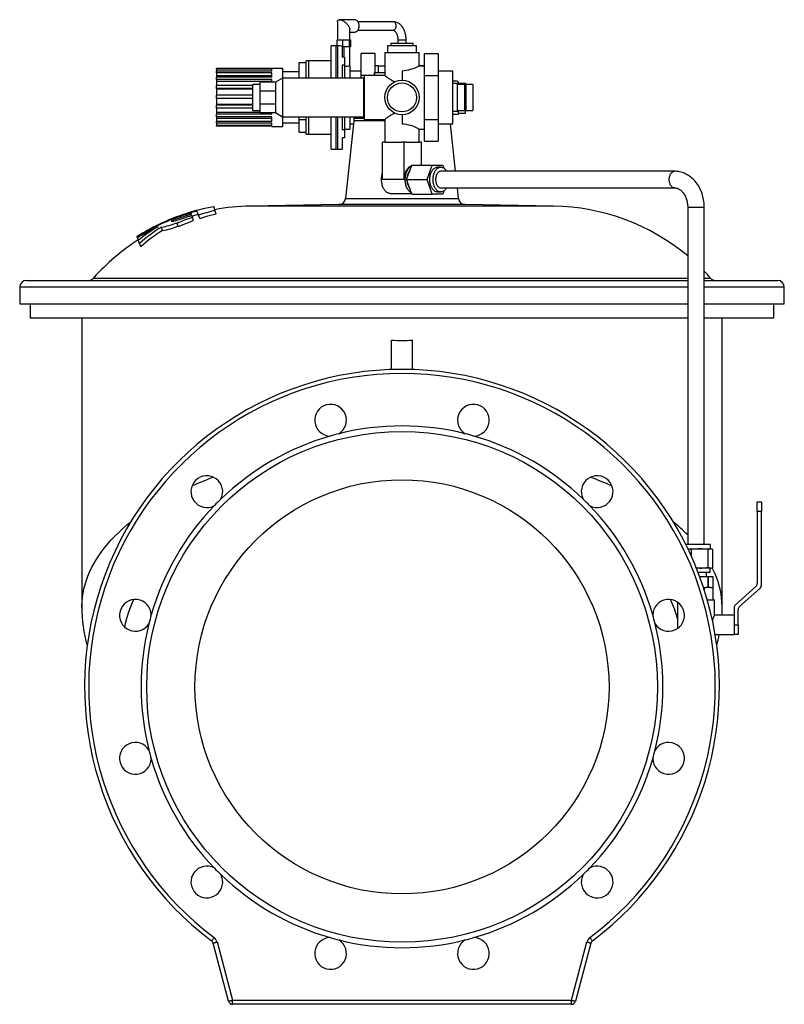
# Model space of a CAD drawing. Extents: x 3 to 1610, y 25 to 1410.
# Tile 4 of 4: x 1056 to 1610, y 696 to 1410. Entities that reach past the tile are written whole.
import ezdxf

# ---------------------------------------------------------------- set-up
doc = ezdxf.new("R2010")
doc.units = 0
doc.layers.get('0').update_dxf_attribs({"linetype": 'CONTINUOUS'})

msp = doc.modelspace()

# ---------------------------------------------------------------- linework, layer by layer
at = {"color": 7, "linetype": 'CONTINUOUS'}
for p, q in [((1286.43, 1408.19), (1286.43, 1395.27)), ((1298.72, 1409.77), (1288, 1409.77)), ((1326.68, 1408.27), (1301.27, 1408.27)), ((1295.43, 1395.27), (1295.43, 1402.35)), ((1295.43, 1400.77), (1298.72, 1400.77)), ((1301.27, 1402.27), (1326.68, 1402.27)), ((1286.03, 1395.27), (1286.03, 1390.9)), ((1286.03, 1395.27), (1288, 1395.27)), ((1288, 1395.27), (1289.98, 1395.27)), ((1289.98, 1395.27), (1289.98, 1390.07)), ((1289.98, 1395.27), (1292.43, 1395.27)), ((1292.43, 1395.27), (1294.88, 1395.27)), ((1294.88, 1395.27), (1294.88, 1390.07)), ((1294.88, 1395.27), (1295.35, 1395.27)), ((1295.35, 1395.27), (1295.82, 1395.27)), ((1295.82, 1395.27), (1295.82, 1390.07)), ((1325.18, 1392.44), (1325.18, 1390.94)), ((1341.18, 1392.44), (1325.18, 1392.44)), ((1330.18, 1395.27), (1330.18, 1392.44)), ((1336.18, 1392.44), (1336.18, 1395.27)), ((1341.18, 1390.94), (1341.18, 1392.44)), ((1285.28, 1390.94), (1281.78, 1390.94)), ((1281.78, 1367.44), (1281.78, 1390.94)), ((1286.03, 1390.94), (1285.28, 1390.94)), ((1286.03, 1390.9), (1286.43, 1390.88)), ((1289.93, 1390.6), (1289.93, 1382.72)), ((1289.98, 1390.07), (1289.93, 1390.07)), ((1292.43, 1390.07), (1289.98, 1390.07)), ((1294.88, 1390.07), (1292.43, 1390.07)), ((1295.35, 1390.07), (1294.88, 1390.07)), ((1295.82, 1390.07), (1295.35, 1390.07)), ((1295.43, 1376.44), (1295.43, 1390.07)), ((1313.68, 1385.19), (1303.68, 1385.19)), ((1303.68, 1369.32), (1303.68, 1385.19)), ((1313.68, 1371.44), (1313.68, 1385.19)), ((1320.68, 1385.94), (1320.68, 1369.43)), ((1320.68, 1385.94), (1333.18, 1385.94)), ((1322.68, 1390.94), (1322.68, 1385.94)), ((1343.68, 1390.94), (1322.68, 1390.94)), ((1333.18, 1385.94), (1345.68, 1385.94)), ((1343.68, 1385.94), (1343.68, 1390.94)), ((1345.68, 1376.43), (1345.68, 1385.94)), ((1349.28, 1385.19), (1349.28, 1369.32)), ((1349.28, 1385.19), (1359.28, 1385.19)), ((1359.28, 1385.19), (1359.28, 1369.32)), ((1258.78, 1367.44), (1258.78, 1378.64)), ((1258.78, 1378.64), (1263.78, 1378.64)), ((1265.78, 1379.94), (1263.78, 1379.94)), ((1263.78, 1367.44), (1263.78, 1379.94)), ((1281.78, 1379.94), (1265.78, 1379.94)), ((1291.43, 1382.72), (1289.93, 1382.72)), ((1291.43, 1376.86), (1289.93, 1376.86)), ((1289.93, 1376.86), (1289.93, 1367.44)), ((1291.43, 1382.72), (1291.43, 1376.86)), ((1291.43, 1376.86), (1291.43, 1367.44)), ((1238.78, 1374.34), (1198.78, 1374.34)), ((1198.78, 1373.99), (1198.78, 1374.34)), ((1238.78, 1373.99), (1198.78, 1373.99)), ((1198.78, 1373.99), (1198.78, 1372.39)), ((1238.78, 1372.39), (1198.78, 1372.39)), ((1198.78, 1371.27), (1198.78, 1372.39)), ((1238.78, 1371.27), (1198.78, 1371.27)), ((1198.78, 1371.27), (1198.78, 1369.05)), ((1246.78, 1374.44), (1238.78, 1374.44)), ((1238.78, 1374.34), (1238.78, 1374.44)), ((1238.78, 1372.39), (1238.78, 1373.99)), ((1238.78, 1368.15), (1238.78, 1371.27)), ((1246.78, 1367.44), (1246.78, 1374.44)), ((1258.78, 1371.94), (1246.78, 1371.94)), ((1295.43, 1376.44), (1295.43, 1367.44)), ((1303.68, 1372.44), (1295.43, 1372.44)), ((1313.18, 1371.44), (1313.18, 1369.44)), ((1313.18, 1371.44), (1313.23, 1371.44)), ((1313.23, 1369.44), (1313.23, 1371.44)), ((1313.23, 1371.44), (1320.68, 1371.44)), ((1315.85, 1376.44), (1313.68, 1376.44)), ((1315.85, 1376.44), (1315.85, 1371.44)), ((1315.85, 1376.44), (1320.68, 1376.44)), ((1333.18, 1372.75), (1333.18, 1365.94)), ((1349.28, 1376.44), (1345.66, 1376.44)), ((1345.68, 1376.44), (1349.28, 1376.44)), ((1369.93, 1372.44), (1359.28, 1372.44)), ((1369.93, 1353.44), (1369.93, 1372.44)), ((1238.78, 1369.05), (1198.78, 1369.05)), ((1198.78, 1369.05), (1198.78, 1368.15)), ((1238.78, 1368.15), (1198.78, 1368.15)), ((1198.78, 1366.41), (1198.78, 1368.15)), ((1238.78, 1366.41), (1198.78, 1366.41)), ((1198.78, 1366.41), (1198.78, 1364.93)), ((1238.78, 1364.93), (1198.78, 1364.93)), ((1198.78, 1364.93), (1198.78, 1362.13)), ((1230.08, 1362.94), (1225.08, 1362.94)), ((1225.08, 1343.94), (1225.08, 1362.94)), ((1241.58, 1364.44), (1230.08, 1364.44)), ((1230.08, 1364.44), (1230.08, 1358.02)), ((1238.78, 1364.44), (1238.78, 1366.41)), ((1246.58, 1367.44), (1241.58, 1364.44)), ((1241.58, 1364.44), (1241.58, 1358.02)), ((1305.38, 1367.44), (1246.58, 1367.44)), ((1246.58, 1367.44), (1246.58, 1339.44)), ((1305.68, 1369.32), (1303.68, 1369.32)), ((1303.68, 1367.44), (1303.68, 1369.32)), ((1305.38, 1367.44), (1305.38, 1339.44)), ((1305.68, 1365.44), (1305.38, 1365.44)), ((1320.68, 1369.44), (1305.68, 1369.44)), ((1305.68, 1369.44), (1305.68, 1337.44)), ((1349.28, 1369.32), (1349.28, 1337.56)), ((1349.28, 1369.32), (1359.28, 1369.32)), ((1359.28, 1369.32), (1359.28, 1337.56)), ((1369.93, 1365.44), (1372.18, 1365.44)), ((1373.43, 1363.44), (1369.93, 1363.44)), ((1373.43, 1353.44), (1373.43, 1363.44)), ((1378.43, 1362.94), (1373.43, 1362.94)), ((1379.43, 1363.44), (1374.18, 1363.44)), ((1374.18, 1362.94), (1374.18, 1363.44)), ((1379.18, 1362.94), (1378.43, 1362.94)), ((1378.43, 1362.94), (1378.43, 1343.94)), ((1379.18, 1341.94), (1379.18, 1362.94)), ((1379.43, 1363.44), (1379.43, 1343.78)), ((1384.43, 1362.94), (1379.43, 1362.94)), ((1384.43, 1362.94), (1384.43, 1361.39)), ((1225.08, 1362.13), (1198.78, 1362.13)), ((1198.78, 1359.98), (1198.78, 1362.13)), ((1225.08, 1359.98), (1198.78, 1359.98)), ((1198.78, 1359.98), (1198.78, 1359.42)), ((1225.08, 1359.42), (1198.78, 1359.42)), ((1198.78, 1359.42), (1198.78, 1355.07)), ((1241.58, 1358.02), (1230.08, 1358.02)), ((1230.08, 1358.02), (1230.08, 1348.86)), ((1241.58, 1358.02), (1241.58, 1348.86)), ((1384.43, 1361.39), (1384.43, 1343.94)), ((1225.08, 1355.07), (1198.78, 1355.07)), ((1198.78, 1352.76), (1198.78, 1355.07)), ((1225.08, 1352.76), (1198.78, 1352.76)), ((1198.78, 1352.76), (1198.78, 1348.24)), ((1225.08, 1348.24), (1198.78, 1348.24)), ((1198.78, 1348.24), (1198.78, 1347.81)), ((1230.08, 1348.86), (1230.08, 1342.44)), ((1230.08, 1348.86), (1241.58, 1348.86)), ((1241.58, 1348.86), (1241.58, 1342.44)), ((1369.93, 1334.44), (1369.93, 1353.44)), ((1373.43, 1343.44), (1373.43, 1353.44)), ((1225.08, 1347.81), (1198.78, 1347.81)), ((1198.78, 1345.62), (1198.78, 1347.81)), ((1225.08, 1345.62), (1198.78, 1345.62)), ((1198.78, 1345.62), (1198.78, 1342.6)), ((1230.08, 1342.6), (1198.78, 1342.6)), ((1198.78, 1342.6), (1198.78, 1341.23)), ((1238.78, 1341.23), (1198.78, 1341.23)), ((1198.78, 1339.42), (1198.78, 1341.23)), ((1225.08, 1343.94), (1230.08, 1343.94)), ((1230.08, 1342.44), (1241.58, 1342.44)), ((1238.78, 1341.23), (1238.78, 1342.44)), ((1241.58, 1342.44), (1246.58, 1339.44)), ((1305.38, 1341.44), (1305.68, 1341.44)), ((1369.93, 1343.44), (1373.43, 1343.44)), ((1369.93, 1341.44), (1374.18, 1341.44)), ((1373.43, 1343.94), (1378.43, 1343.94)), ((1374.18, 1341.44), (1374.18, 1343.94)), ((1374.18, 1341.94), (1379.18, 1341.94)), ((1379.18, 1343.44), (1379.43, 1343.44)), ((1379.43, 1343.94), (1384.43, 1343.94)), ((1379.43, 1343.78), (1379.43, 1343.44)), ((1238.78, 1339.42), (1198.78, 1339.42)), ((1198.78, 1339.42), (1198.78, 1338.27)), ((1238.78, 1338.27), (1198.78, 1338.27)), ((1198.78, 1338.27), (1198.78, 1336.12)), ((1238.78, 1336.12), (1198.78, 1336.12)), ((1198.78, 1334.92), (1198.78, 1336.12)), ((1238.78, 1334.92), (1198.78, 1334.92)), ((1198.78, 1334.92), (1198.78, 1333.1)), ((1238.78, 1336.12), (1238.78, 1339.42)), ((1238.78, 1333.1), (1238.78, 1334.92)), ((1246.58, 1339.44), (1305.38, 1339.44)), ((1246.78, 1332.44), (1246.78, 1339.44)), ((1246.78, 1334.94), (1258.78, 1334.94)), ((1258.78, 1337.49), (1258.78, 1339.44)), ((1258.78, 1337.49), (1263.78, 1337.49)), ((1258.78, 1328.23), (1258.78, 1337.49)), ((1263.78, 1326.94), (1263.78, 1339.44)), ((1281.78, 1315.94), (1281.78, 1339.44)), ((1289.93, 1339.44), (1289.93, 1330.01)), ((1291.43, 1339.44), (1291.43, 1330.01)), ((1298.18, 1336.44), (1292.28, 1280.34)), ((1295.43, 1339.44), (1295.43, 1330.44)), ((1295.43, 1334.44), (1297.97, 1334.44)), ((1298.18, 1339.44), (1298.18, 1338.44)), ((1298.18, 1338.44), (1298.18, 1336.44)), ((1316.57, 1336.44), (1298.18, 1336.44)), ((1305.68, 1337.44), (1320.68, 1337.44)), ((1320.68, 1336.44), (1316.57, 1336.44)), ((1320.68, 1337.44), (1320.68, 1320.94)), ((1333.18, 1340.94), (1333.18, 1334.13)), ((1349.28, 1337.56), (1359.28, 1337.56)), ((1349.28, 1337.56), (1349.28, 1321.68)), ((1359.28, 1337.56), (1359.28, 1321.68)), ((1359.28, 1334.44), (1369.93, 1334.44)), ((1372.01, 1299.94), (1368.39, 1334.44)), ((1238.78, 1333.1), (1198.78, 1333.1)), ((1198.78, 1332.65), (1198.78, 1333.1)), ((1238.78, 1332.65), (1198.78, 1332.65)), ((1198.78, 1332.65), (1198.78, 1332.54)), ((1238.78, 1332.54), (1198.78, 1332.54)), ((1238.78, 1332.44), (1238.78, 1332.65)), ((1238.78, 1332.44), (1246.78, 1332.44)), ((1258.78, 1328.23), (1263.78, 1328.23)), ((1263.78, 1326.94), (1265.78, 1326.94)), ((1265.78, 1326.94), (1281.78, 1326.94)), ((1291.43, 1330.01), (1289.93, 1330.01)), ((1291.43, 1330.44), (1295.43, 1330.44)), ((1291.43, 1330.01), (1291.43, 1324.15)), ((1345.67, 1330.44), (1349.28, 1330.44)), ((1345.68, 1320.94), (1345.68, 1330.44)), ((1291.43, 1324.15), (1289.93, 1324.15)), ((1289.93, 1324.15), (1289.93, 1315.94)), ((1319.12, 1293.94), (1319.12, 1320.94)), ((1321.07, 1320.94), (1319.12, 1320.94)), ((1321.07, 1320.94), (1332.78, 1320.94)), ((1334.73, 1320.94), (1332.78, 1320.94)), ((1334.73, 1293.94), (1334.73, 1320.94)), ((1336.3, 1320.94), (1334.73, 1320.94)), ((1336.3, 1320.94), (1345.67, 1320.94)), ((1347.23, 1320.94), (1345.67, 1320.94)), ((1347.23, 1304.44), (1347.23, 1320.94)), ((1349.28, 1321.68), (1359.28, 1321.68)), ((1281.78, 1315.94), (1285.28, 1315.94)), ((1285.28, 1315.94), (1286.43, 1315.94)), ((1286.43, 1315.94), (1289.93, 1315.94)), ((1336.53, 1293.94), (1340.32, 1304.44)), ((1340.32, 1304.44), (1355.15, 1304.44)), ((1351.36, 1293.94), (1355.15, 1304.44)), ((1355.15, 1304.44), (1362.73, 1304.44)), ((1361.28, 1302.94), (1358.94, 1302.94)), ((1530.56, 1299.94), (1361.28, 1299.94)), ((1362.73, 1304.44), (1363.54, 1302.18)), ((1340.32, 1283.44), (1336.53, 1293.94)), ((1336.53, 1293.94), (1351.36, 1293.94)), ((1355.15, 1283.44), (1351.36, 1293.94)), ((1358.94, 1284.94), (1361.28, 1284.94)), ((1361.28, 1287.94), (1530.56, 1287.94)), ((1363.54, 1285.7), (1362.73, 1283.44)), ((1374.07, 1280.34), (1373.27, 1287.94)), ((1324.59, 1283.94), (1340.14, 1283.94)), ((1340.32, 1283.44), (1355.15, 1283.44)), ((1362.73, 1283.44), (1355.15, 1283.44)), ((1198.55, 1269.2), (1197.68, 1271.57)), ((1287.39, 1275.86), (1223.34, 1274.74)), ((1443.01, 1274.74), (1378.96, 1275.86)), ((1540.18, 1273.94), (1540.18, 1029.44)), ((1552.18, 1029.44), (1552.18, 1273.94)), ((1170.21, 1262.21), (1170.03, 1262.71)), ((1180.77, 1268.01), (1180.49, 1268.76)), ((1180.94, 1267.52), (1185.54, 1268.81)), ((1182.14, 1264.24), (1181.28, 1266.61)), ((1186.65, 1265.78), (1185.78, 1268.15)), ((1159.69, 1257.06), (1158.82, 1259.44)), ((1171.08, 1259.83), (1170.21, 1262.21)), ((1141.24, 1252.6), (1141.22, 1252.65)), ((1141.28, 1252.51), (1141.24, 1252.6)), ((1142.18, 1250.02), (1141.52, 1251.83)), ((1143.91, 1245.27), (1143.01, 1247.73)), ((1061.18, 1220.94), (1540.18, 1220.94)), ((1552.18, 1220.94), (1605.18, 1220.94)), ((1056.18, 1215.94), (1056.18, 1203.94)), ((1610.18, 1203.94), (1610.18, 1215.94)), ((1056.18, 1203.94), (1540.18, 1203.94)), ((1063.68, 1203.94), (1063.68, 1193.44)), ((1552.18, 1203.94), (1610.18, 1203.94)), ((1602.68, 1193.44), (1602.68, 1203.94)), ((1540.18, 1193.44), (1063.68, 1193.44)), ((1101.18, 1193.44), (1101.18, 983.98)), ((1602.68, 1193.44), (1552.18, 1193.44)), ((1565.18, 983.98), (1565.18, 1193.44)), ((1325.68, 1156.32), (1325.68, 1177.52)), ((1340.68, 1156.32), (1340.68, 1177.52)), ((1590.56, 1060.48), (1593.56, 1060.48)), ((1590.56, 1053.48), (1590.56, 1060.48)), ((1593.56, 1060.48), (1593.56, 1053.48)), ((1590.56, 1053.48), (1590.56, 1001.37)), ((1593.56, 1000.02), (1593.56, 1053.48)), ((1556.68, 1029.44), (1538.82, 1029.44)), ((1556.68, 1026.44), (1556.68, 1029.44)), ((1540.3, 1026.44), (1548.96, 1026.44)), ((1542.82, 1021.05), (1542.82, 1025.82)), ((1548.96, 1026.44), (1556.78, 1026.44)), ((1555.1, 1013.06), (1555.1, 1025.82)), ((1556.78, 1026.44), (1557.18, 1026.44)), ((1557.58, 1026.29), (1557.18, 1026.44)), ((1558.46, 1013.06), (1558.46, 1025.82)), ((1548.96, 1012.44), (1546.49, 1012.44)), ((1547.68, 1009.44), (1556.07, 1009.44)), ((1548.81, 1006.44), (1555.1, 1006.44)), ((1556.78, 1012.44), (1548.96, 1012.44)), ((1553.68, 1006.44), (1553.68, 1009.44)), ((1555.1, 1006.44), (1555.1, 998.44)), ((1555.1, 1006.44), (1555.11, 1006.44)), ((1555.11, 998.44), (1555.11, 1006.44)), ((1555.11, 1006.44), (1558.46, 1006.44)), ((1556.07, 1009.44), (1556.44, 1009.44)), ((1556.44, 1009.44), (1556.44, 1012.44)), ((1556.78, 1012.44), (1557.18, 1012.44)), ((1557.18, 1012.44), (1557.58, 1012.59)), ((1558.46, 1006.44), (1558.46, 998.44)), ((1589.56, 999.13), (1574.78, 985.92)), ((1551.62, 998.44), (1552.35, 998.44)), ((1552.35, 996.16), (1552.35, 998.44)), ((1552.35, 998.44), (1553, 998.44)), ((1555.1, 998.44), (1553, 998.44)), ((1555.1, 998.44), (1555.11, 998.44)), ((1556.72, 998.44), (1555.11, 998.44)), ((1556.72, 998.44), (1558.53, 998.44)), ((1558.53, 989.44), (1558.53, 998.44)), ((1577.78, 984.57), (1592.56, 997.79)), ((1532.78, 987.75), (1532.78, 968.66)), ((1554.38, 989.44), (1559.58, 989.44)), ((1559.58, 978.44), (1559.58, 989.44)), ((1573.78, 978.44), (1559.58, 978.44)), ((1573.78, 983.68), (1573.78, 971.44)), ((1576.78, 971.44), (1576.78, 982.34)), ((1576.78, 971.44), (1576.78, 964.44)), ((1560.01, 964.44), (1573.78, 964.44)), ((1576.78, 964.44), (1573.78, 964.44)), ((1207.58, 698.66), (1196.29, 740.8)), ((1470.06, 740.8), (1458.77, 698.66)), ((1455.87, 696.44), (1210.48, 696.44))]:
    msp.add_line(p, q, dxfattribs=at)
at = {"color": 8, "linetype": 'CONTINUOUS'}
for p, q in [((1330.18, 1395.27), (1336.18, 1395.27)), ((1285.28, 1390.94), (1285.28, 1367.44)), ((1286.43, 1390.88), (1286.43, 1367.44)), ((1290.93, 1390.07), (1290.93, 1382.72)), ((1292.43, 1390.7), (1292.43, 1390.07)), ((1295.35, 1390.93), (1295.35, 1390.07)), ((1265.78, 1367.44), (1265.78, 1379.94)), ((1374.18, 1363.44), (1369.93, 1363.44)), ((1265.78, 1326.94), (1265.78, 1339.44)), ((1285.28, 1339.44), (1285.28, 1315.94)), ((1286.43, 1339.44), (1286.43, 1315.94)), ((1298.18, 1338.44), (1305.68, 1338.44)), ((1316.57, 1337.44), (1316.57, 1336.44)), ((1319.05, 1337.44), (1319.05, 1336.44)), ((1334.73, 1293.94), (1319.12, 1293.94)), ((1292.28, 1280.34), (1333.18, 1280.34)), ((1333.18, 1280.34), (1374.07, 1280.34)), ((1333.18, 1274.74), (1223.34, 1274.74)), ((1333.18, 1275.86), (1287.39, 1275.86)), ((1378.96, 1275.86), (1333.18, 1275.86)), ((1443.01, 1274.74), (1333.18, 1274.74)), ((1540.18, 1273.94), (1552.18, 1273.94)), ((1109.65, 1222.61), (1333.18, 1222.61)), ((1333.18, 1222.61), (1540.18, 1222.61)), ((1552.18, 1222.61), (1556.71, 1222.61)), ((1540.18, 1215.94), (1056.18, 1215.94)), ((1610.18, 1215.94), (1552.18, 1215.94)), ((1593.56, 1053.48), (1590.56, 1053.48)), ((1573.78, 971.44), (1573.78, 964.44)), ((1573.78, 971.44), (1576.78, 971.44)), ((1199.19, 741.58), (1210.48, 699.44)), ((1455.87, 699.44), (1467.17, 741.58)), ((1210.48, 699.44), (1455.87, 699.44)), ((1210.48, 696.44), (1210.48, 699.44)), ((1455.87, 696.44), (1455.87, 699.44))]:
    msp.add_line(p, q, dxfattribs=at)
at = {"color": 7, "linetype": 'CONTINUOUS', "flags": 128}
for points in [[(1286.43, 1408.19), (1286.43, 1408.34), (1286.47, 1408.64), (1286.55, 1408.91), (1286.67, 1409.15), (1286.83, 1409.35), (1287.03, 1409.52), (1287.27, 1409.64), (1287.54, 1409.73), (1287.84, 1409.77), (1288.17, 1409.77), (1288.53, 1409.73), (1288.91, 1409.64), (1289.31, 1409.52), (1289.72, 1409.35), (1290.14, 1409.15), (1290.57, 1408.91), (1291.01, 1408.64), (1291.44, 1408.34), (1291.87, 1408), (1292.29, 1407.65), (1292.7, 1407.27), (1293.09, 1406.87), (1293.46, 1406.45), (1293.81, 1406.03), (1294.13, 1405.6), (1294.42, 1405.16), (1294.68, 1404.73), (1294.9, 1404.3), (1295.08, 1403.88), (1295.23, 1403.48), (1295.34, 1403.09), (1295.4, 1402.72), (1295.43, 1402.37), (1295.43, 1402.35)], [(1298.72, 1400.77), (1299.11, 1400.8), (1299.51, 1400.89), (1299.89, 1401.04), (1300.25, 1401.25), (1300.6, 1401.51), (1300.92, 1401.83), (1301.21, 1402.18), (1301.46, 1402.59), (1301.68, 1403.02), (1301.86, 1403.49), (1301.99, 1403.98), (1302.09, 1404.49), (1302.13, 1405.01), (1302.13, 1405.53), (1302.09, 1406.05), (1301.99, 1406.56), (1301.86, 1407.06), (1301.68, 1407.52), (1301.46, 1407.96), (1301.21, 1408.36), (1300.92, 1408.72), (1300.6, 1409.03), (1300.25, 1409.29), (1299.89, 1409.5), (1299.51, 1409.65), (1299.11, 1409.74), (1298.72, 1409.77), (1298.72, 1409.77)], [(1336.18, 1395.27), (1336.17, 1395.73), (1336.13, 1396.56), (1336.05, 1397.39), (1335.94, 1398.22), (1335.78, 1399.03), (1335.59, 1399.83), (1335.36, 1400.61), (1335.1, 1401.37), (1334.8, 1402.11), (1334.46, 1402.82), (1334.08, 1403.5), (1333.67, 1404.15), (1333.23, 1404.76), (1332.76, 1405.34), (1332.26, 1405.86), (1331.73, 1406.35), (1331.17, 1406.78), (1330.6, 1407.15), (1330.01, 1407.48), (1329.41, 1407.74), (1328.8, 1407.96), (1328.18, 1408.12), (1327.56, 1408.22), (1326.94, 1408.27), (1326.68, 1408.27)], [(1326.68, 1402.27), (1326.76, 1402.27), (1326.96, 1402.24), (1327.16, 1402.18), (1327.36, 1402.09), (1327.57, 1401.97), (1327.81, 1401.8), (1328.05, 1401.58), (1328.3, 1401.32), (1328.54, 1401.02), (1328.78, 1400.68), (1329.01, 1400.3), (1329.22, 1399.87), (1329.42, 1399.41), (1329.6, 1398.92), (1329.76, 1398.39), (1329.9, 1397.84), (1330.01, 1397.27), (1330.09, 1396.68), (1330.15, 1396.08), (1330.17, 1395.47), (1330.18, 1395.27)], [(1324.59, 1283.94), (1324.22, 1283.96), (1323.74, 1284.03), (1323.26, 1284.17), (1322.8, 1284.36), (1322.34, 1284.61), (1321.89, 1284.92), (1321.46, 1285.28), (1321.05, 1285.69), (1320.66, 1286.15), (1320.3, 1286.66), (1319.96, 1287.22), (1319.65, 1287.81), (1319.37, 1288.44), (1319.12, 1289.11), (1318.9, 1289.8), (1318.72, 1290.52), (1318.57, 1291.26), (1318.46, 1292.01), (1318.38, 1292.78), (1318.34, 1293.55), (1318.34, 1294.33), (1318.38, 1295.1), (1318.46, 1295.87), (1318.57, 1296.62), (1318.72, 1297.36), (1318.9, 1298.08), (1319.12, 1298.77), (1319.12, 1298.78)], [(1340.1, 1303.84), (1340, 1303.82), (1339.52, 1303.66), (1339.05, 1303.45), (1338.59, 1303.18), (1338.15, 1302.85), (1337.72, 1302.46), (1337.31, 1302.03), (1336.92, 1301.54), (1336.56, 1301.01), (1336.23, 1300.43), (1335.93, 1299.82), (1335.65, 1299.16), (1335.41, 1298.48), (1335.21, 1297.77), (1335.04, 1297.03), (1334.91, 1296.27), (1334.81, 1295.5), (1334.75, 1294.72), (1334.73, 1293.94)], [(1339.99, 1284.35), (1339.97, 1284.36), (1339.51, 1284.61), (1339.07, 1284.92), (1338.64, 1285.28), (1338.23, 1285.69), (1337.84, 1286.15), (1337.47, 1286.66), (1337.14, 1287.22), (1336.82, 1287.81), (1336.54, 1288.44), (1336.29, 1289.11), (1336.07, 1289.8), (1335.89, 1290.52), (1335.74, 1291.26), (1335.63, 1292.01), (1335.56, 1292.78), (1335.52, 1293.55), (1335.52, 1294.33), (1335.56, 1295.1), (1335.63, 1295.87), (1335.74, 1296.62), (1335.89, 1297.36), (1336.07, 1298.08), (1336.29, 1298.77), (1336.54, 1299.43), (1336.82, 1300.06), (1337.14, 1300.66), (1337.47, 1301.21), (1337.84, 1301.72), (1338.23, 1302.19), (1338.64, 1302.6), (1339.07, 1302.96), (1339.51, 1303.27), (1339.97, 1303.52), (1339.99, 1303.53)], [(1358.94, 1284.94), (1358.59, 1284.96), (1358.14, 1285.03), (1357.69, 1285.16), (1357.24, 1285.36), (1356.81, 1285.61), (1356.39, 1285.91), (1355.99, 1286.27), (1355.61, 1286.68), (1355.25, 1287.14), (1354.92, 1287.64), (1354.61, 1288.18), (1354.33, 1288.77), (1354.09, 1289.39), (1353.87, 1290.03), (1353.69, 1290.71), (1353.54, 1291.4), (1353.43, 1292.12), (1353.36, 1292.84), (1353.32, 1293.57), (1353.32, 1294.31), (1353.36, 1295.04), (1353.43, 1295.76), (1353.54, 1296.47), (1353.69, 1297.17), (1353.87, 1297.84), (1354.09, 1298.49), (1354.33, 1299.11), (1354.61, 1299.69), (1354.92, 1300.24), (1355.25, 1300.74), (1355.61, 1301.2), (1355.99, 1301.61), (1356.39, 1301.97), (1356.81, 1302.27), (1357.24, 1302.52), (1357.69, 1302.71), (1358.14, 1302.85), (1358.59, 1302.92), (1358.94, 1302.94)], [(1365.47, 1287.94), (1365.45, 1287.91), (1365.13, 1287.38), (1364.79, 1286.9), (1364.42, 1286.47), (1364.03, 1286.08), (1363.62, 1285.75), (1363.19, 1285.47), (1362.75, 1285.25), (1362.31, 1285.09), (1361.85, 1284.99), (1361.39, 1284.94), (1360.94, 1284.96), (1360.48, 1285.03), (1360.03, 1285.16), (1359.59, 1285.36), (1359.15, 1285.61), (1358.74, 1285.91), (1358.34, 1286.27), (1357.96, 1286.68), (1357.6, 1287.14), (1357.26, 1287.64), (1356.96, 1288.18), (1356.68, 1288.77), (1356.43, 1289.39), (1356.21, 1290.03), (1356.03, 1290.71), (1355.88, 1291.4), (1355.77, 1292.12), (1355.7, 1292.84), (1355.66, 1293.57), (1355.66, 1294.31), (1355.7, 1295.04), (1355.77, 1295.76), (1355.88, 1296.47), (1356.03, 1297.17), (1356.21, 1297.84), (1356.43, 1298.49), (1356.68, 1299.11), (1356.96, 1299.69), (1357.26, 1300.24), (1357.6, 1300.74), (1357.96, 1301.2), (1358.34, 1301.61), (1358.74, 1301.97), (1359.15, 1302.27), (1359.59, 1302.52), (1360.03, 1302.71), (1360.48, 1302.85), (1360.94, 1302.92), (1361.39, 1302.94), (1361.85, 1302.89), (1362.31, 1302.79), (1362.75, 1302.62), (1363.19, 1302.4), (1363.62, 1302.13), (1364.03, 1301.79), (1364.42, 1301.41), (1364.79, 1300.97), (1365.13, 1300.49), (1365.45, 1299.97), (1365.47, 1299.94)], [(1361.28, 1299.94), (1361, 1299.92), (1360.63, 1299.85), (1360.26, 1299.71), (1359.91, 1299.52), (1359.57, 1299.28), (1359.25, 1298.98), (1358.94, 1298.63), (1358.66, 1298.23), (1358.41, 1297.8), (1358.18, 1297.32), (1357.99, 1296.81), (1357.82, 1296.27), (1357.7, 1295.71), (1357.6, 1295.13), (1357.55, 1294.54), (1357.53, 1293.94)], [(1552.18, 1273.94), (1552.17, 1274.61), (1552.12, 1275.79), (1552.03, 1276.98), (1551.89, 1278.15), (1551.71, 1279.32), (1551.49, 1280.48), (1551.22, 1281.63), (1550.91, 1282.76), (1550.55, 1283.87), (1550.16, 1284.96), (1549.72, 1286.03), (1549.24, 1287.08), (1548.72, 1288.1), (1548.16, 1289.09), (1547.56, 1290.05), (1546.93, 1290.97), (1546.26, 1291.86), (1545.56, 1292.71), (1544.83, 1293.52), (1544.06, 1294.29), (1543.27, 1295.01), (1542.45, 1295.69), (1541.6, 1296.33), (1540.73, 1296.91), (1539.84, 1297.45), (1538.93, 1297.93), (1538.01, 1298.36), (1537.07, 1298.75), (1536.12, 1299.07), (1535.15, 1299.35), (1534.18, 1299.58), (1533.21, 1299.75), (1532.23, 1299.86), (1531.24, 1299.93), (1530.56, 1299.94)], [(1357.53, 1293.94), (1357.55, 1293.34), (1357.6, 1292.75), (1357.7, 1292.17), (1357.82, 1291.61), (1357.99, 1291.07), (1358.18, 1290.56), (1358.41, 1290.08), (1358.66, 1289.64), (1358.94, 1289.25), (1359.25, 1288.9), (1359.57, 1288.6), (1359.91, 1288.35), (1360.26, 1288.16), (1360.63, 1288.03), (1361, 1287.96), (1361.28, 1287.94)], [(1530.56, 1287.94), (1530.78, 1287.93), (1531.35, 1287.89), (1531.92, 1287.79), (1532.49, 1287.64), (1533.04, 1287.44), (1533.58, 1287.19), (1534.11, 1286.9), (1534.62, 1286.57), (1535.12, 1286.19), (1535.6, 1285.77), (1536.07, 1285.32), (1536.52, 1284.82), (1536.96, 1284.28), (1537.37, 1283.71), (1537.76, 1283.1), (1538.13, 1282.45), (1538.47, 1281.77), (1538.79, 1281.07), (1539.08, 1280.33), (1539.33, 1279.57), (1539.56, 1278.79), (1539.75, 1277.99), (1539.91, 1277.17), (1540.03, 1276.34), (1540.11, 1275.5), (1540.16, 1274.66), (1540.18, 1273.94)], [(1185.78, 1268.15), (1185.41, 1269.19), (1185.1, 1270.02), (1184.86, 1270.68), (1184.68, 1271.17)], [(1196.68, 1274.32), (1196.76, 1274.11), (1196.87, 1273.81), (1197.01, 1273.41), (1197.19, 1272.92), (1197.41, 1272.31), (1197.68, 1271.57)], [(1165.85, 1263.78), (1166.05, 1263.71), (1166.43, 1263.7), (1166.98, 1263.77), (1167.7, 1263.91), (1168.59, 1264.11), (1169.62, 1264.39), (1170.78, 1264.72), (1172.07, 1265.11), (1173.46, 1265.55), (1174.94, 1266.03), (1176.5, 1266.54), (1178.1, 1267.07), (1179.43, 1267.52), (1180.78, 1267.98)], [(1171.08, 1259.83), (1176.56, 1262.13), (1182.14, 1264.24)], [(1180.17, 1269.65), (1180.32, 1269.25), (1180.49, 1268.76)], [(1180.78, 1267.98), (1181.01, 1267.34), (1181.28, 1266.61)], [(1186.65, 1265.78), (1192.56, 1267.59), (1198.55, 1269.2)], [(1141.52, 1251.83), (1141.38, 1252.21), (1141.29, 1252.48)], [(1143.01, 1247.73), (1142.57, 1248.95), (1142.19, 1250)], [(1548.96, 1012.44), (1547.42, 1012.48), (1546.43, 1012.56)]]:
    msp.add_lwpolyline(points, dxfattribs=at)
at = {"color": 8, "linetype": 'CONTINUOUS', "flags": 128}
for points in [[(1326.68, 1402.27), (1327.01, 1402.3), (1327.33, 1402.39), (1327.63, 1402.54), (1327.92, 1402.75), (1328.18, 1403.01), (1328.41, 1403.31), (1328.6, 1403.65), (1328.76, 1404.03), (1328.87, 1404.43), (1328.94, 1404.85), (1328.96, 1405.27), (1328.94, 1405.7), (1328.87, 1406.12), (1328.76, 1406.52), (1328.6, 1406.89), (1328.41, 1407.24), (1328.18, 1407.54), (1327.92, 1407.8), (1327.63, 1408), (1327.33, 1408.15), (1327.01, 1408.24), (1326.68, 1408.27)], [(1530.56, 1287.94), (1530.47, 1287.94), (1530.1, 1287.98), (1529.73, 1288.09), (1529.37, 1288.25), (1529.02, 1288.47), (1528.69, 1288.74), (1528.37, 1289.07), (1528.08, 1289.44), (1527.81, 1289.86), (1527.57, 1290.32), (1527.36, 1290.81), (1527.18, 1291.34), (1527.04, 1291.89), (1526.93, 1292.46), (1526.85, 1293.04), (1526.82, 1293.64), (1526.82, 1294.24), (1526.85, 1294.83), (1526.93, 1295.42), (1527.04, 1295.99), (1527.18, 1296.54), (1527.36, 1297.07), (1527.57, 1297.56), (1527.81, 1298.02), (1528.08, 1298.44), (1528.37, 1298.81), (1528.69, 1299.13), (1529.02, 1299.41), (1529.37, 1299.63), (1529.73, 1299.79), (1530.1, 1299.89), (1530.47, 1299.94), (1530.56, 1299.94)], [(1101.18, 983.98), (1101.19, 985.27), (1101.34, 988.34), (1101.65, 991.41), (1102.11, 994.47), (1102.74, 997.52), (1103.53, 1000.56), (1104.48, 1003.6), (1105.59, 1006.62), (1106.85, 1009.62), (1108.27, 1012.61), (1109.85, 1015.57), (1111.58, 1018.52), (1113.47, 1021.44), (1115.5, 1024.33), (1117.69, 1027.2), (1120.03, 1030.04), (1122.52, 1032.84), (1125.15, 1035.61), (1127.92, 1038.35), (1130.84, 1041.04), (1133.9, 1043.7), (1136.69, 1045.99)], [(1196.99, 744.83), (1196.73, 744.49), (1196.48, 744.15), (1196.24, 743.83), (1196.02, 743.53), (1195.81, 743.26), (1195.63, 743.01), (1195.48, 742.81), (1195.35, 742.64), (1195.26, 742.52), (1195.21, 742.45), (1195.19, 742.43)], [(1469.36, 744.83), (1469.62, 744.49), (1469.87, 744.15), (1470.11, 743.83), (1470.33, 743.53), (1470.54, 743.26), (1470.72, 743.01), (1470.88, 742.81), (1471, 742.64), (1471.09, 742.52), (1471.14, 742.45), (1471.16, 742.43)], [(1196.29, 740.8), (1196.32, 740.81), (1196.4, 740.84), (1196.55, 740.87), (1196.75, 740.93), (1197, 740.99), (1197.29, 741.07), (1197.62, 741.16), (1197.98, 741.26), (1198.37, 741.36), (1198.77, 741.47), (1199.19, 741.58)], [(1467.17, 741.58), (1467.58, 741.47), (1467.98, 741.36), (1468.37, 741.26), (1468.73, 741.16), (1469.06, 741.07), (1469.36, 740.99), (1469.6, 740.93), (1469.8, 740.87), (1469.95, 740.84), (1470.03, 740.81), (1470.06, 740.8)], [(1207.58, 698.66), (1207.61, 698.67), (1207.7, 698.69), (1207.84, 698.73), (1208.04, 698.79), (1208.29, 698.85), (1208.58, 698.93), (1208.91, 699.02), (1209.27, 699.12), (1209.66, 699.22), (1210.06, 699.33), (1210.48, 699.44)], [(1455.87, 699.44), (1456.29, 699.33), (1456.69, 699.22), (1457.08, 699.12), (1457.44, 699.02), (1457.77, 698.93), (1458.06, 698.85), (1458.31, 698.79), (1458.51, 698.73), (1458.65, 698.69), (1458.74, 698.67), (1458.77, 698.66)]]:
    msp.add_lwpolyline(points, dxfattribs=at)
at = {"color": 7, "linetype": 'CONTINUOUS'}
for centre, radius in [((1333.18, 1353.44), 12.5), ((1333.18, 1353.44), 10.5), ((1333.18, 926.44), 185), ((1333.18, 926.44), 150)]:
    msp.add_circle(centre, radius, dxfattribs=at)
for centre, radius, start, end in [((1284, 1339.65), 51.29, 83.36928, 87.29312), ((1290.93, 1399.13), 23.13, 271.22731, 281.20668), ((1331.68, 1400.81), 28.11, 273.05546, 299.84172), ((1348.75, 1404.63), 45.02, 231.42851, 242.35234), ((1372.18, 1363.44), 2, 0.00057, 89.99932), ((1348.56, 1302.54), 44.67, 117.60434, 128.61497), ((1331.8, 1306.48), 27.68, 59.94526, 87.15426), ((1346.37, 1294.49), 9.59, 141.27481, 179.04671), ((1346.62, 1293.48), 9.84, 181.44459, 218.23408), ((1287.31, 1280.86), 5, 271, 354), ((1379.04, 1280.86), 5, 186, 269), ((1223.64, 1119.95), 156.16, 104.44553, 121.8468), ((1224.45, 1121.3), 155.51, 100.28399, 115.69105), ((1240.02, 1102.06), 174.72, 104.02345, 108.08423), ((1226.06, 1118.77), 156, 91, 100.55687), ((1440.29, 1118.77), 156, 50.18646, 89), ((1223.83, 1118.19), 157.63, 106.0785, 121.57599), ((1151.69, 1304.71), 45.83, 278.95796, 293.58677), ((1228.57, 1103.22), 172.38, 106.19474, 111.33828), ((1238.2, 1107.26), 169.21, 109.65785, 113.69146), ((1226.06, 1118.77), 158.5, 115.81928, 122.36063), ((1222.76, 1117.07), 157.35, 114.94804, 121.08312), ((1215.79, 1157.92), 117.88, 120.2585, 128.63571), ((1219.32, 1161.24), 115.35, 121.63475, 131.41953), ((1219.59, 1160.45), 113.67, 121.79845, 131.74058), ((1152.52, 1302.41), 45.91, 278.99164, 293.59286), ((1226.06, 1118.77), 156, 122.56192, 138.26689), ((1440.29, 1118.77), 156, 41.73311, 44.17503), ((1061.18, 1215.94), 5, 90, 180), ((1105.91, 1225.94), 5, 270, 318.26689), ((1560.44, 1225.94), 5, 221.73311, 270), ((1605.18, 1215.94), 5, 0, 90), ((1333.18, 1453.86), 276.44, 268.44535, 271.55465), ((1333.18, 926.44), 230, 306.86544, 233.13456), ((1281.41, 1119.62), 11.5, 301.47019, 268.52981), ((1384.94, 1119.62), 11.5, 271.47019, 238.52981), ((1333.18, 926.44), 189, 75.98846, 104.01154), ((1333.18, 926.44), 189, 105.98846, 134.01154), ((1333.18, 926.44), 189, 104.01154, 105.98846), ((1333.18, 926.44), 189, 74.01154, 75.98846), ((1333.18, 926.44), 189, 45.98846, 74.01154), ((1191.75, 1067.86), 11.5, 331.47019, 298.52981), ((1474.6, 1067.86), 11.5, 241.47019, 208.52981), ((1333.18, 926.44), 189, 135.98846, 164.01154), ((1333.18, 926.44), 189, 134.01154, 135.98846), ((1333.18, 926.44), 189, 44.01154, 45.98846), ((1333.18, 926.44), 189, 15.98846, 44.01154), ((1538.48, 1010.17), 16.24, 74.51558, 83.37442), ((1549.18, 993.45), 32.99, 90.38593, 101.12724), ((1548.74, 993.47), 32.97, 78.87026, 89.6166), ((1556.96, 1023.38), 3.06, 93.26073, 127.22614), ((1556.56, 1023.25), 3.19, 53.47874, 86.03406), ((1548.74, 1045.43), 32.99, 270.38591, 281.12709), ((1556.96, 1015.5), 3.06, 232.76898, 266.7446), ((1556.6, 1015.53), 3.1, 273.46537, 307.02138), ((1587.56, 1001.37), 3, 311.78618, 0), ((1590.56, 1000.02), 3, 311.78618, 0), ((1139.99, 978.2), 11.5, 1.47019, 328.52981), ((1526.36, 978.2), 11.5, 211.47019, 178.52981), ((1576.78, 983.68), 3, 131.78618, 180), ((1579.78, 982.34), 3, 131.78618, 180), ((1199.9, 984.06), 98.73, 180.04867, 196.28723), ((1333.18, 926.44), 189, 164.01154, 165.98846), ((1333.18, 926.44), 189, 14.01154, 15.98846), ((1576.48, 969.44), 19.14, 151.97748, 164.32557), ((1480.44, 983.71), 84.73, 356.4338, 0.18292), ((1333.18, 926.44), 189, 165.98846, 194.01154), ((1333.18, 926.44), 189, 345.98846, 14.01154), ((1477.6, 981.22), 87.23, 343.4545, 348.90941), ((1139.99, 874.67), 11.5, 31.47019, 358.52981), ((1526.36, 874.67), 11.5, 181.47019, 148.52981), ((1333.18, 926.44), 189, 194.01154, 195.98846), ((1333.18, 926.44), 189, 344.01154, 345.98846), ((1333.18, 926.44), 189, 195.98846, 224.01154), ((1333.18, 926.44), 189, 315.98846, 344.01154), ((1191.75, 785.02), 11.5, 61.47019, 28.52981), ((1333.18, 926.44), 189, 224.01154, 225.98846), ((1474.6, 785.02), 11.5, 151.47019, 118.52981), ((1333.18, 926.44), 189, 314.01154, 315.98846), ((1333.18, 926.44), 189, 225.98846, 254.01154), ((1333.18, 926.44), 189, 285.98846, 314.01154), ((1193.39, 740.03), 3, 15, 53.13456), ((1281.41, 733.25), 11.5, 91.47019, 58.52981), ((1333.18, 926.44), 189, 254.01154, 255.98846), ((1333.18, 926.44), 189, 255.98846, 284.01154), ((1384.94, 733.25), 11.5, 121.47019, 88.52981), ((1333.18, 926.44), 189, 284.01154, 285.98846), ((1472.96, 740.03), 3, 126.86544, 165), ((1210.48, 699.44), 3, 195, 270), ((1455.87, 699.44), 3, 270, 345)]:
    msp.add_arc(centre, radius, start, end, dxfattribs=at)
at = {"color": 8, "linetype": 'CONTINUOUS'}
for centre, radius, start, end in [((1333.18, 926.44), 227, 306.86544, 233.13456), ((1291.76, 817.9), 277.2, 110.06781, 113.5424), ((1374.59, 817.9), 277.2, 66.4576, 69.93219), ((1447.67, 943.19), 131.5, 45.29206, 51.42416), ((1501.87, 983.48), 63.3, 0.44982, 27.55921), ((1205.89, 956.51), 74.87, 153.74244, 169.82297), ((1458.53, 955.74), 76.94, 15.20859, 26.13799), ((1193.39, 740.03), 6, 15, 53.13456), ((1472.96, 740.03), 6, 126.86544, 165)]:
    msp.add_arc(centre, radius, start, end, dxfattribs=at)

doc.saveas('drawing.dxf')
